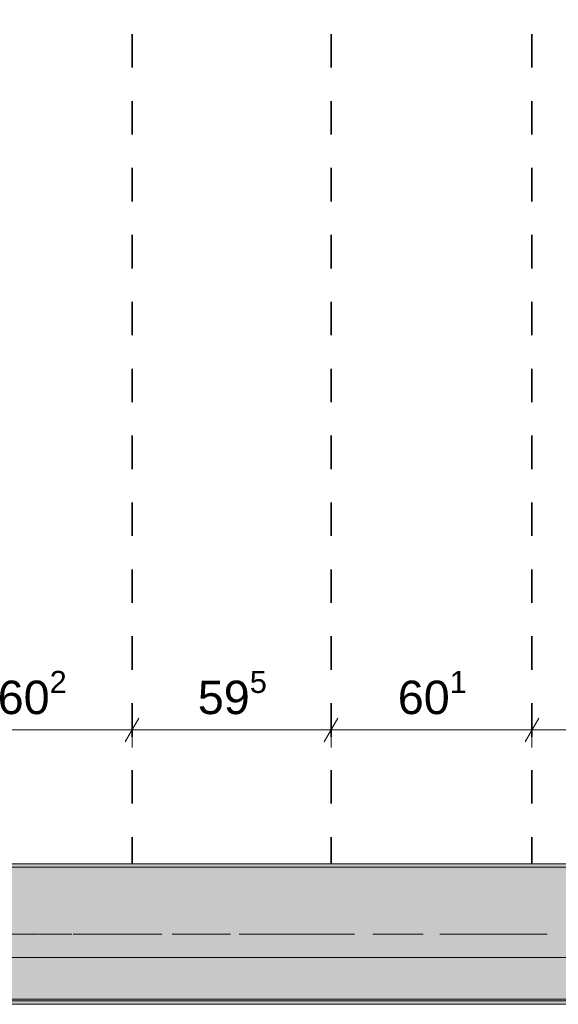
# Model space of a CAD drawing. Header units: metres. Extents: x -3.6 to 84.5, y -11 to 16.8.
# Tile 214 of 225: x 59.3 to 60.9, y 8.1 to 11. Entities that reach past the tile are written whole.
import ezdxf

# ---------------------------------------------------------------- set-up
doc = ezdxf.new("R2010")
doc.units = ezdxf.units.M
doc.header["$MEASUREMENT"] = 0
for name, pattern in [('Achse', [0.2, 0.1, -0.05, 0, -0.05]), ('Strichlinie doppelt', [0.546806, 0.264583, -0.105833, 0.070556, -0.105833]), ('Wipeout_Contour', [1, 0, -1])]:
    doc.linetypes.add(name, pattern=pattern)
for name, color, linetype in [('155 - Bemaßung_ Beschriftung.Ausbau - Deckenelemente', 7, 'Continuous'), ('451 - Universal.Achsen Raster', 7, 'Continuous'), ('605 - Struktur.Wand Innen', 7, 'Continuous'), ('608 - Struktur.Träger', 7, 'Continuous')]:
    doc.layers.add(name, color=color, linetype=linetype)
doc.styles.add('ERSTELLTER_STIL_2', font='txt')
doc.dimstyles.new('ERSTELLTER_STIL__1', dxfattribs={"dimtxt": 0.1, "dimasz": 0.0532, "dimexe": 0.18, "dimexo": 0.0625, "dimgap": 0, "dimtad": 1, "dimtih": 1, "dimtoh": 1, "dimzin": 0, "dimdsep": 46, "dimtxsty": 'ERSTELLTER_STIL_2', "dimblk": 'ARROWHEAD_2', "dimblk1": 'ARROWHEAD_2', "dimblk2": 'ARROWHEAD_2', "dimcen": 0.09, "dimse1": 1, "dimse2": 1, "dimclrd": 7, "dimclre": 7, "dimclrt": 7, "dimazin": 0, "dimtfac": 1, "dimtdec": 4, "dimtmove": 0, "dimatfit": 3, "dimfxl": 1, "dimtolj": 1, "dimtzin": 0, "dimarcsym": 0})
pattern_1 = [(45, (0, 0), (-0.01767767, 0.01767767), [0, -0.025])]

# ---------------------------------------------------------------- blocks, each defined once
blk = doc.blocks.new('*D168')
at = {"layer": '155 - Bemaßung_ Beschriftung.Ausbau - Deckenelemente', "color": 7, "linetype": 'Continuous', "lineweight": 5}
for p, q in [((59.058, 8.8575), (59.058, 8.9625)), ((59.66, 8.8575), (59.66, 8.9625)), ((59.0782, 8.945), (59.0378, 8.875)), ((59.6802, 8.945), (59.6398, 8.875)), ((59.058, 8.91), (59.66, 8.91))]:
    blk.add_line(p, q, dxfattribs=at)
at = {"layer": '155 - Bemaßung_ Beschriftung.Ausbau - Deckenelemente', "color": 7, "lineweight": 5, "insert": (59.2581, 8.9283), "char_height": 0.1, "attachment_point": 7, "style": 'ERSTELLTER_STIL_2'}
blk.add_mtext('\\A1;{\\pql;\\fArial|b0|i0|c0|p38;60\\fArial|b0|i0|c0|p38;\\A1{\\H.66x;\\S2^  ;}}', dxfattribs=at)
blk = doc.blocks.new('ARROWHEAD_2')
at = {"color": 0, "linetype": 'Continuous', "lineweight": 0}
for p, q in [((-0.378, -0.655), (0.378, 0.655)), ((0, 0), (-1, 0))]:
    blk.add_line(p, q, dxfattribs=at)
blk = doc.blocks.new('*D169')
at = {"layer": '155 - Bemaßung_ Beschriftung.Ausbau - Deckenelemente', "color": 7, "linetype": 'Continuous', "lineweight": 5}
for p, q in [((59.66, 8.8575), (59.66, 8.9625)), ((60.255, 8.8575), (60.255, 8.9625)), ((59.6802, 8.945), (59.6398, 8.875)), ((60.2752, 8.945), (60.2348, 8.875)), ((59.66, 8.91), (60.255, 8.91))]:
    blk.add_line(p, q, dxfattribs=at)
at = {"layer": '155 - Bemaßung_ Beschriftung.Ausbau - Deckenelemente', "color": 7, "lineweight": 5, "insert": (59.8566, 8.9283), "char_height": 0.1, "attachment_point": 7, "style": 'ERSTELLTER_STIL_2'}
blk.add_mtext('\\A1;{\\pql;\\fArial|b0|i0|c0|p38;59\\fArial|b0|i0|c0|p38;\\A1{\\H.66x;\\S5^  ;}}', dxfattribs=at)
blk = doc.blocks.new('*D170')
at = {"layer": '155 - Bemaßung_ Beschriftung.Ausbau - Deckenelemente', "color": 7, "linetype": 'Continuous', "lineweight": 5}
for p, q in [((60.255, 8.8575), (60.255, 8.9625)), ((60.856, 8.8575), (60.856, 8.9625)), ((60.2752, 8.945), (60.2348, 8.875)), ((60.8762, 8.945), (60.8358, 8.875)), ((60.255, 8.91), (60.856, 8.91))]:
    blk.add_line(p, q, dxfattribs=at)
at = {"layer": '155 - Bemaßung_ Beschriftung.Ausbau - Deckenelemente', "color": 7, "lineweight": 5, "insert": (60.4546, 8.9283), "char_height": 0.1, "attachment_point": 7, "style": 'ERSTELLTER_STIL_2'}
blk.add_mtext('\\A1;{\\pql;\\fArial|b0|i0|c0|p38;60\\fArial|b0|i0|c0|p38;\\A1{\\H.66x;\\S1^  ;}}', dxfattribs=at)
blk = doc.blocks.new('*D171')
at = {"layer": '155 - Bemaßung_ Beschriftung.Ausbau - Deckenelemente', "color": 7, "linetype": 'Continuous', "lineweight": 5}
for p, q in [((60.856, 8.8575), (60.856, 8.9625)), ((61.451, 8.8575), (61.451, 8.9625)), ((60.8762, 8.945), (60.8358, 8.875)), ((61.4712, 8.945), (61.4308, 8.875)), ((60.856, 8.91), (61.451, 8.91))]:
    blk.add_line(p, q, dxfattribs=at)
at = {"layer": '155 - Bemaßung_ Beschriftung.Ausbau - Deckenelemente', "color": 7, "lineweight": 5, "insert": (61.0526, 8.9283), "char_height": 0.1, "attachment_point": 7, "style": 'ERSTELLTER_STIL_2'}
blk.add_mtext('\\A1;{\\pql;\\fArial|b0|i0|c0|p38;59\\fArial|b0|i0|c0|p38;\\A1{\\H.66x;\\S5^  ;}}', dxfattribs=at)

msp = doc.modelspace()

# ---------------------------------------------------------------- hatches: boundary and pattern name
at = {"layer": '608 - Struktur.Träger', "linetype": 'Continuous', "lineweight": 0, "true_color": 0x000000}
h = msp.add_hatch(dxfattribs=at)
h.set_pattern_fill('Gips_0001', color=18, style=0, pattern_type=2)
h.set_pattern_definition(pattern_1)
h.paths.add_polyline_path([(58.195, 8.5), (61.57, 8.5), (61.57, 8.51), (58.195, 8.51)])

# ---------------------------------------------------------------- linework, layer by layer
at = {"layer": '155 - Bemaßung_ Beschriftung.Ausbau - Deckenelemente', "color": 7, "linetype": 'Achse', "lineweight": 35}
for p, q in [((59.66, 12.99), (59.66, 8.51)), ((60.255, 12.99), (60.255, 8.51)), ((60.856, 12.99), (60.856, 8.51))]:
    msp.add_line(p, q, dxfattribs=at)
at = {"layer": '451 - Universal.Achsen Raster', "color": 160, "linetype": 'Strichlinie doppelt', "lineweight": 9, "true_color": 0x3232ff}
msp.add_line((64.935, 8.3), (-3.175, 8.3), dxfattribs=at)
at = {"layer": '608 - Struktur.Träger', "color": 7, "linetype": 'Continuous', "lineweight": 13}
for p, q in [((0.38, 8.51), (61.88, 8.51)), ((61.57, 8.5), (58.195, 8.5)), ((0.38, 8.09), (61.88, 8.09))]:
    msp.add_line(p, q, dxfattribs=at)
at = {"layer": '608 - Struktur.Träger', "color": 7, "linetype": 'Continuous', "lineweight": 5}
for p, q in [((61.57, 8.51), (58.195, 8.51)), ((61.57, 8.09), (54.69, 8.09))]:
    msp.add_line(p, q, dxfattribs=at)
at = {"layer": '608 - Struktur.Träger', "color": 7, "linetype": 'Achse', "lineweight": 9}
msp.add_line((0.38, 8.3), (61.88, 8.3), dxfattribs=at)

# ---------------------------------------------------------------- dimensions: what is measured, and where the dimension line sits
at = {"layer": '155 - Bemaßung_ Beschriftung.Ausbau - Deckenelemente', "color": 7, "linetype": 'Continuous', "lineweight": 5}
for base, p1, p2, picture, middle in [((59.66, 8.91), (59.058, 8.51), (59.66, 8.51), '*D168', (59.4694, 8.98)), ((60.255025, 8.9099822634), (59.660025, 8.5099826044), (60.255025, 8.5099826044), '*D169', (60.0678912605, 8.9799822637)), ((60.856, 8.91), (60.255, 8.51), (60.856, 8.51), '*D170', (60.6659, 8.98)), ((61.451025, 8.9099822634), (60.856025, 8.5099826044), (61.451025, 8.5099826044), '*D171', (61.2638912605, 8.9799822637))]:
    dim = msp.add_linear_dim(base=base, p1=p1, p2=p2, dimstyle='ERSTELLTER_STIL__1', dxfattribs=at)
    dim.commit()
    dim.dimension.update_dxf_attribs({"geometry": picture, "text_midpoint": middle, "dimtype": 160})

# ---------------------------------------------------------------- wipeouts: each hides what was drawn before it
at = {"color": 254, "linetype": 'Wipeout_Contour', "lineweight": 0, "ltscale": 241.750046}
msp.add_wipeout([(58.195, 8.105), (61.57, 8.105), (61.57, 8.23), (58.195, 8.23)], dxfattribs=at).dxf.layer = '605 - Struktur.Wand Innen'

# ---------------------------------------------------------------- next in the draw order: hatches: boundary and pattern name
at = {"layer": '608 - Struktur.Träger', "linetype": 'Continuous', "lineweight": 0, "true_color": 0x000000}
h = msp.add_hatch(dxfattribs=at)
h.set_pattern_fill('Beton__Stahlbeton_0001', color=18, style=0, pattern_type=2)
h.set_pattern_definition([(45, (0, 0), (-0.08485281, 0.08485281), []), (45, (-0.04243, 0.04243), (-0.08485281, 0.08485281), [0.09, -0.03])])
h.paths.add_polyline_path([(0.69, 8.5), (0.38, 8.5), (0.38, 8.1), (0.69, 8.1), (7.57, 8.1), (7.89, 8.1), (11.17, 8.1), (11.49, 8.1), (14.77, 8.1), (15.09, 8.1), (18.37, 8.1), (18.69, 8.1), (25.57, 8.1), (25.89, 8.1), (29.25, 8.1), (29.39, 8.1), (32.77, 8.1), (33.09, 8.1), (36.47, 8.1), (36.59, 8.1), (39.97, 8.1), (40.29, 8.1), (47.17, 8.1), (47.49, 8.1), (50.77, 8.1), (51.09, 8.1), (54.37, 8.1), (54.69, 8.1), (61.57, 8.1), (61.88, 8.1), (61.88, 8.5), (61.57, 8.5), (58.195, 8.5), (58.05, 8.5), (54.69, 8.5), (54.37, 8.5), (51.09, 8.5), (50.77, 8.5), (47.49, 8.5), (47.17, 8.5), (40.29, 8.5), (39.97, 8.5), (36.59, 8.5), (36.47, 8.5), (33.09, 8.5), (32.77, 8.5), (29.39, 8.5), (29.25, 8.5), (25.89, 8.5), (25.57, 8.5), (22.2, 8.5), (22.05, 8.5), (18.69, 8.5), (18.37, 8.5), (15.09, 8.5), (14.77, 8.5), (11.49, 8.5), (11.17, 8.5), (7.89, 8.5), (7.57, 8.5)])
h = msp.add_hatch(dxfattribs=at)
h.set_pattern_fill('Gips_0001', color=18, style=0, pattern_type=2)
h.set_pattern_definition(pattern_1)
h.paths.add_polyline_path([(61.57, 8.1), (54.69, 8.1), (54.69, 8.09), (61.57, 8.09)])

# ---------------------------------------------------------------- next in the draw order: linework, layer by layer
at = {"layer": '605 - Struktur.Wand Innen', "color": 7, "linetype": 'Continuous', "lineweight": 13, "flags": 128}
for points in [[(61.57, 8.23), (58.195, 8.23)], [(55.29, 8.105), (61.57, 8.105)]]:
    msp.add_lwpolyline(points, dxfattribs=at)
at = {"layer": '608 - Struktur.Träger', "color": 7, "linetype": 'Continuous', "lineweight": 13, "flags": 128}
msp.add_lwpolyline([(61.88, 8.1), (61.57, 8.1), (54.69, 8.1), (54.37, 8.1)], dxfattribs=at)

doc.saveas('drawing.dxf')
